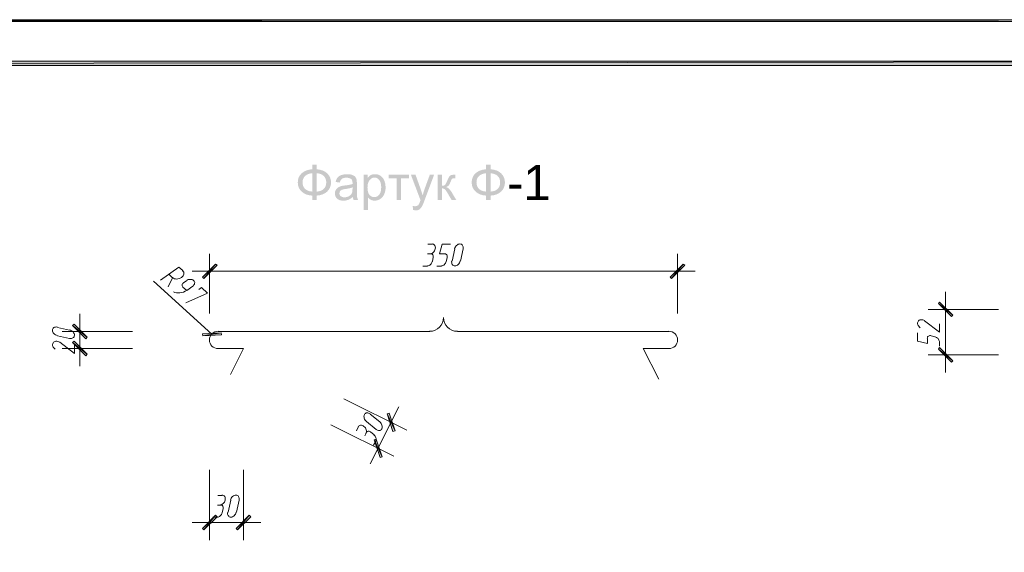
# Model space of a CAD drawing. Header units: millimetres. Extents: x 1527433 to 14789979, y -245576 to 11310.
# Tile 125 of 135: x 2005076 to 2016296, y -42028 to -35961. Entities that reach past the tile are written whole.
import ezdxf

# ---------------------------------------------------------------- set-up
doc = ezdxf.new("R2010")
doc.units = ezdxf.units.MM
doc.styles.get("Standard").update_dxf_attribs({"font": 'isocpeur.ttf', "height": 250})

msp = doc.modelspace()

# ---------------------------------------------------------------- hatches: boundary and pattern name
h = msp.add_hatch(color=7)
h.paths.add_polyline_path([(1982627.95, -35960.929), (1982651.233, -35982.095), (2024622.617, -35960.929)])
h.paths.add_polyline_path([(1982651.233, -35982.095), (2024622.617, -35960.929), (2024599.333, -35982.095)])
h = msp.add_hatch(color=7)
h.paths.add_polyline_path([(2024099.8, -65130.712), (2024150.6, -65181.512), (2024099.8, -36481.629)])
h.paths.add_polyline_path([(2024150.6, -65181.512), (2024099.8, -36481.629), (2024150.6, -36432.945)])
h.paths.add_polyline_path([(2024099.8, -36481.629), (2024150.6, -36432.945), (1984651.483, -36481.629)])
h.paths.add_polyline_path([(2024150.6, -36432.945), (1984651.483, -36481.629), (1984600.683, -36432.945)])
h.paths.add_polyline_path([(1984651.483, -36481.629), (1984600.683, -36432.945), (1984651.483, -65130.712)])
h.paths.add_polyline_path([(1984600.683, -36432.945), (1984651.483, -65130.712), (1984600.683, -65181.512)])
h.paths.add_polyline_path([(1984651.483, -65130.712), (1984600.683, -65181.512), (2024099.8, -65130.712)])
h.paths.add_polyline_path([(1984600.683, -65181.512), (2024099.8, -65130.712), (2024150.6, -65181.512)])
h = msp.add_hatch(color=7)
h.paths.add_polyline_path([(2008409.931, -37665.143), (2008409.931, -37613.935), (2008459.485, -37613.935), (2008459.485, -37665.143), (2008495.556, -37669.557), (2008527.623, -37678.668), (2008555.689, -37692.482), (2008579.761, -37711.004), (2008599.045, -37733.152), (2008612.827, -37757.837), (2008621.099, -37785.054), (2008623.858, -37814.798), (2008621.183, -37844.005), (2008613.164, -37870.939), (2008599.813, -37895.599), (2008581.139, -37917.985), (2008557.503, -37936.847), (2008529.345, -37950.934), (2008496.671, -37960.246), (2008459.485, -37964.784), (2008459.485, -38016.212), (2008409.931, -38016.212), (2008409.931, -37964.784), (2008376.022, -37961.063), (2008345.074, -37952.629), (2008317.092, -37939.483), (2008292.081, -37921.623), (2008271.471, -37899.816), (2008256.762, -37874.743), (2008247.945, -37846.403), (2008245.008, -37814.798), (2008247.934, -37783.141), (2008256.721, -37754.812), (2008271.378, -37729.811), (2008291.916, -37708.138), (2008316.898, -37690.444), (2008344.888, -37677.38), (2008375.895, -37668.946)])
h.paths.add_polyline_path([(2008459.485, -37710.287), (2008459.485, -37919.308), (2008483.68, -37916.558), (2008505.167, -37910.702), (2008523.947, -37901.736), (2008540.018, -37889.653), (2008552.864, -37874.771), (2008562.046, -37857.331), (2008567.559, -37837.338), (2008569.398, -37814.798), (2008567.591, -37792.618), (2008562.177, -37772.871), (2008553.166, -37755.553), (2008540.569, -37740.659), (2008524.683, -37728.527), (2008505.877, -37719.417), (2008484.146, -37713.336)])
h.paths.add_polyline_path([(2008409.931, -37710.563), (2008386.461, -37713.22), (2008365.338, -37718.962), (2008346.571, -37727.795), (2008330.17, -37739.722), (2008316.827, -37754.522), (2008307.302, -37771.968), (2008301.591, -37792.06), (2008299.688, -37814.798), (2008301.569, -37837.338), (2008307.212, -37857.331), (2008316.617, -37874.771), (2008329.784, -37889.653), (2008346.075, -37901.716), (2008364.856, -37910.627), (2008386.138, -37916.395), (2008409.931, -37919.033)])
h = msp.add_hatch(color=7)
h.paths.add_polyline_path([(2010391.488, -37665.143), (2010391.488, -37613.935), (2010441.043, -37613.935), (2010441.043, -37665.143), (2010477.114, -37669.557), (2010509.18, -37678.668), (2010537.246, -37692.482), (2010561.318, -37711.004), (2010580.603, -37733.152), (2010594.384, -37757.837), (2010602.657, -37785.054), (2010605.415, -37814.798), (2010602.74, -37844.005), (2010594.722, -37870.939), (2010581.37, -37895.599), (2010562.696, -37917.985), (2010539.06, -37936.847), (2010510.902, -37950.934), (2010478.228, -37960.246), (2010441.043, -37964.784), (2010441.043, -38016.212), (2010391.488, -38016.212), (2010391.488, -37964.784), (2010357.579, -37961.063), (2010326.631, -37952.629), (2010298.649, -37939.483), (2010273.639, -37921.623), (2010253.028, -37899.816), (2010238.32, -37874.743), (2010229.502, -37846.403), (2010226.565, -37814.798), (2010229.492, -37783.141), (2010238.278, -37754.812), (2010252.935, -37729.811), (2010273.473, -37708.138), (2010298.455, -37690.444), (2010326.445, -37677.38), (2010357.453, -37668.946)])
h.paths.add_polyline_path([(2010441.043, -37710.287), (2010441.043, -37919.308), (2010465.238, -37916.558), (2010486.725, -37910.702), (2010505.504, -37901.736), (2010521.575, -37889.653), (2010534.421, -37874.771), (2010543.603, -37857.331), (2010549.116, -37837.338), (2010550.955, -37814.798), (2010549.148, -37792.618), (2010543.734, -37772.871), (2010534.724, -37755.553), (2010522.127, -37740.659), (2010506.24, -37728.527), (2010487.434, -37719.417), (2010465.704, -37713.336)])
h.paths.add_polyline_path([(2010391.488, -37710.563), (2010368.019, -37713.22), (2010346.895, -37718.962), (2010328.128, -37727.795), (2010311.728, -37739.722), (2010298.384, -37754.522), (2010288.859, -37771.968), (2010283.148, -37792.06), (2010281.245, -37814.798), (2010283.126, -37837.338), (2010288.77, -37857.331), (2010298.175, -37874.771), (2010311.342, -37889.653), (2010327.632, -37901.716), (2010346.413, -37910.627), (2010367.695, -37916.395), (2010391.488, -37919.033)])
h = msp.add_hatch(color=7)
h.paths.add_polyline_path([(2008872.719, -37980.548), (2008846.02, -38000.302), (2008820.354, -38013.235), (2008794.233, -38020.381), (2008766.335, -38022.771), (2008743.897, -38021.323), (2008724.208, -38016.97), (2008707.269, -38009.702), (2008693.078, -37999.51), (2008681.873, -37987.046), (2008673.882, -37972.969), (2008669.095, -37957.28), (2008667.502, -37939.979), (2008669.907, -37919.694), (2008677.148, -37901.228), (2008688.317, -37885.409), (2008702.504, -37873.061), (2008719.123, -37863.76), (2008737.727, -37857.021), (2008755.82, -37853.266), (2008781.273, -37849.635), (2008808.993, -37845.945), (2008832.791, -37841.904), (2008852.672, -37837.511), (2008868.64, -37832.768), (2008868.84, -37824.534), (2008868.916, -37819.979), (2008868.048, -37806.12), (2008865.443, -37794.472), (2008861.103, -37785.036), (2008855.025, -37777.811), (2008844.503, -37770.568), (2008831.702, -37765.381), (2008816.617, -37762.262), (2008799.242, -37761.22), (2008783.089, -37761.983), (2008769.194, -37764.265), (2008757.563, -37768.057), (2008748.2, -37773.346), (2008740.509, -37780.55), (2008733.889, -37790.09), (2008728.333, -37801.965), (2008723.836, -37816.176), (2008675.936, -37809.616), (2008684.576, -37781.828), (2008697.433, -37759.952), (2008715.74, -37743.25), (2008740.703, -37730.848), (2008771.254, -37723.207), (2008806.353, -37720.65), (2008823.965, -37721.197), (2008839.846, -37722.835), (2008854.001, -37725.557), (2008866.436, -37729.36), (2008886.5, -37739.212), (2008900.446, -37751.298), (2008909.713, -37766.229), (2008915.714, -37784.591), (2008916.799, -37792.127), (2008917.575, -37802.168), (2008918.04, -37814.721), (2008918.195, -37829.791), (2008918.195, -37895.11), (2008918.382, -37926.125), (2008918.953, -37950.872), (2008919.916, -37969.346), (2008921.281, -37981.541), (2008925.953, -37999.269), (2008933.684, -38016.212), (2008882.531, -38016.212), (2008876.261, -37999.682)])
h.paths.add_polyline_path([(2008868.64, -37871.132), (2008853.624, -37876.382), (2008835.285, -37881.219), (2008813.628, -37885.643), (2008788.659, -37889.653), (2008774.643, -37891.907), (2008762.848, -37894.29), (2008753.266, -37896.808), (2008745.885, -37899.465), (2008734.764, -37906.189), (2008726.537, -37915.395), (2008721.452, -37926.467), (2008719.757, -37938.656), (2008720.679, -37948.041), (2008723.45, -37956.605), (2008728.082, -37964.352), (2008734.585, -37971.288), (2008742.875, -37977.003), (2008752.871, -37981.086), (2008764.583, -37983.535), (2008778.021, -37984.352), (2008804.755, -37981.279), (2008828.347, -37972.004), (2008847.446, -37957.328), (2008860.758, -37938.105), (2008864.199, -37928.836), (2008866.663, -37917.572), (2008868.145, -37904.324), (2008868.64, -37889.102)])
h = msp.add_hatch(color=7)
h.paths.add_polyline_path([(2008994.85, -38127.006), (2008994.85, -37727.155), (2009039.443, -37727.155), (2009039.443, -37764.748), (2009056.262, -37745.483), (2009075.107, -37731.675), (2009097.086, -37723.413), (2009123.283, -37720.65), (2009141.256, -37721.847), (2009158.133, -37725.432), (2009173.915, -37731.394), (2009188.602, -37739.722), (2009201.881, -37750.213), (2009213.434, -37762.667), (2009223.251, -37777.084), (2009231.321, -37793.466), (2009242.139, -37829.846), (2009245.763, -37869.534), (2009244.762, -37891.145), (2009241.766, -37911.66), (2009236.787, -37931.08), (2009229.833, -37949.405), (2009220.955, -37966.138), (2009210.278, -37980.789), (2009197.804, -37993.363), (2009183.531, -38003.865), (2009168.163, -38012.121), (2009152.408, -38018.031), (2009136.27, -38021.585), (2009119.755, -38022.771), (2009096.521, -38020.174), (2009075.768, -38012.409), (2009058.026, -38000.709), (2009043.798, -37986.281), (2009043.798, -38127.006)])
h.paths.add_polyline_path([(2009039.167, -37873.337), (2009040.575, -37899.422), (2009044.804, -37921.865), (2009051.864, -37940.658), (2009061.767, -37955.799), (2009073.653, -37967.478), (2009086.737, -37975.815), (2009101.021, -37980.813), (2009116.503, -37982.478), (2009132.213, -37980.752), (2009146.765, -37975.574), (2009160.159, -37966.944), (2009172.396, -37954.862), (2009182.565, -37939.153), (2009189.835, -37919.646), (2009194.201, -37896.346), (2009195.657, -37869.258), (2009194.233, -37843.37), (2009189.966, -37820.944), (2009182.868, -37801.991), (2009172.947, -37786.521), (2009161.03, -37774.502), (2009148.012, -37765.905), (2009133.888, -37760.739), (2009118.653, -37759.015), (2009103.439, -37760.844), (2009089.135, -37766.332), (2009075.741, -37775.479), (2009063.256, -37788.284), (2009052.701, -37804.581), (2009045.176, -37824.196), (2009040.668, -37847.118)])
h = msp.add_hatch(color=7)
h.dxf.hatch_style = 2
h.paths.add_polyline_path([(2009279.148, -37727.155), (2009514.02, -37727.155), (2009514.02, -37767.724), (2009420.92, -37767.724), (2009420.92, -38016.212), (2009372.193, -38016.212), (2009372.193, -37767.724), (2009279.148, -37767.724)])
h = msp.add_hatch(color=7)
h.dxf.hatch_style = 2
h.paths.add_polyline_path([(2009559.283, -38127.502), (2009553.826, -38081.531), (2009568.867, -38084.783), (2009581.883, -38085.886), (2009596.559, -38084.521), (2009608.011, -38080.429), (2009616.899, -38073.897), (2009624.051, -38065.215), (2009626.719, -38060.149), (2009630.1, -38052.385), (2009634.205, -38041.914), (2009639.044, -38028.725), (2009640.787, -38023.674), (2009643.399, -38016.763), (2009533.707, -37727.155), (2009586.513, -37727.155), (2009646.651, -37894.559), (2009657.723, -37927.26), (2009667.597, -37961.531), (2009687.771, -37895.661), (2009749.507, -37727.155), (2009798.511, -37727.155), (2009688.543, -38021.118), (2009680.192, -38043.072), (2009672.833, -38061.315), (2009666.467, -38075.859), (2009661.093, -38086.712), (2009647.05, -38107.665), (2009631.106, -38122.211), (2009612.599, -38130.672), (2009590.868, -38133.511), (2009575.861, -38131.995)])
h = msp.add_hatch(color=7)
h.dxf.hatch_style = 2
h.paths.add_polyline_path([(2009840.62, -37727.155), (2009889.568, -37727.155), (2009889.568, -37852.115), (2009900.39, -37851.556), (2009909.46, -37849.876), (2009916.783, -37847.069), (2009922.365, -37843.13), (2009927.626, -37836.516), (2009933.989, -37825.602), (2009941.457, -37810.388), (2009950.036, -37790.875), (2009956.889, -37775.217), (2009963.065, -37762.474), (2009968.57, -37752.645), (2009973.407, -37745.731), (2009983.04, -37736.594), (2009994.078, -37731.013), (2010009.34, -37728.133), (2010031.671, -37727.155), (2010041.483, -37727.155), (2010041.483, -37767.724), (2010027.868, -37767.448), (2010011.993, -37768.889), (2010003.063, -37773.181), (2009999.837, -37777.645), (2009995.863, -37785.08), (2009991.133, -37795.482), (2009985.644, -37808.845), (2009980.187, -37821.898), (2009974.972, -37832.781), (2009969.994, -37841.494), (2009965.25, -37848.036), (2009953.474, -37858.454), (2009936.697, -37867.88), (2009952.386, -37874.721), (2009967.95, -37886.807), (2009983.391, -37904.134), (2009998.708, -37926.695), (2010052.342, -38016.212), (2009998.433, -38016.212), (2009946.177, -37926.695), (2009938.407, -37914.373), (2009931.143, -37904.357), (2009924.396, -37896.634), (2009918.176, -37891.196), (2009905.029, -37884.747), (2009889.568, -37882.597), (2009889.568, -38016.212), (2009840.62, -38016.212)])
h = msp.add_hatch(color=7)
h.paths.add_polyline_path([(2007325.217, -38759.162), (2007308.283, -38744.345), (2007174.933, -38909.445)])
h.paths.add_polyline_path([(2007308.283, -38744.345), (2007174.933, -38909.445), (2007158, -38894.629)])
h = msp.add_hatch(color=7)
h.paths.add_polyline_path([(2012487.767, -38894.629), (2012504.7, -38909.445), (2012638.05, -38744.345)])
h.paths.add_polyline_path([(2012504.7, -38909.445), (2012638.05, -38744.345), (2012654.983, -38759.162)])
h = msp.add_hatch(color=7)
h.paths.add_polyline_path([(2015694.517, -39343.362), (2015709.333, -39326.429), (2015544.233, -39193.079)])
h.paths.add_polyline_path([(2015709.333, -39326.429), (2015544.233, -39193.079), (2015559.05, -39178.262)])
h = msp.add_hatch(color=7)
h.paths.add_polyline_path([(2005828.733, -39595.245), (2005843.55, -39578.312), (2005678.45, -39444.962)])
h.paths.add_polyline_path([(2005843.55, -39578.312), (2005678.45, -39444.962), (2005695.383, -39428.029)])
h = msp.add_hatch(color=7)
h.paths.add_polyline_path([(2007160.117, -39538.095), (2007162.233, -39561.379), (2007371.783, -39527.512)])
h.paths.add_polyline_path([(2007162.233, -39561.379), (2007371.783, -39527.512), (2007373.9, -39550.795)])
h = msp.add_hatch(color=7)
h.paths.add_polyline_path([(2005695.383, -39622.762), (2005678.45, -39639.695), (2005843.55, -39773.045)])
h.paths.add_polyline_path([(2005678.45, -39639.695), (2005843.55, -39773.045), (2005828.733, -39789.979)])
h = msp.add_hatch(color=7)
h.paths.add_polyline_path([(2015559.05, -39696.845), (2015544.233, -39713.779), (2015709.333, -39847.129)])
h.paths.add_polyline_path([(2015544.233, -39713.779), (2015709.333, -39847.129), (2015694.517, -39864.062)])
h = msp.add_hatch(color=7)
h.paths.add_polyline_path([(2009329.7, -40651.462), (2009352.983, -40645.112), (2009264.083, -40450.379)])
h.paths.add_polyline_path([(2009352.983, -40645.112), (2009264.083, -40450.379), (2009285.25, -40444.029)])
h = msp.add_hatch(color=7)
h.paths.add_polyline_path([(2009137.083, -40738.245), (2009115.917, -40746.712), (2009204.817, -40939.329)])
h.paths.add_polyline_path([(2009115.917, -40746.712), (2009204.817, -40939.329), (2009183.65, -40947.795)])
h = msp.add_hatch(color=7)
h.paths.add_polyline_path([(2007325.217, -41623.012), (2007308.283, -41606.079), (2007174.933, -41771.179)])
h.paths.add_polyline_path([(2007308.283, -41606.079), (2007174.933, -41771.179), (2007158, -41756.362)])
h = msp.add_hatch(color=7)
h.paths.add_polyline_path([(2007541.117, -41756.362), (2007558.05, -41771.179), (2007691.4, -41606.079)])
h.paths.add_polyline_path([(2007558.05, -41771.179), (2007691.4, -41606.079), (2007708.333, -41623.012)])

# ---------------------------------------------------------------- linework, layer by layer
at = {"color": 7, "lineweight": 0}
for points in [[(1982627.95, -35960.929), (1982651.233, -35982.095), (2024622.617, -35960.929)], [(1982651.233, -35982.095), (2024622.617, -35960.929), (2024599.333, -35982.095)], [(2024150.6, -36432.945), (1984651.483, -36481.629), (1984600.683, -36432.945)], [(2024099.8, -36481.629), (2024150.6, -36432.945), (1984651.483, -36481.629)], [(2007308.283, -38744.345), (2007174.933, -38909.445), (2007158, -38894.629)], [(2007325.217, -38759.162), (2007308.283, -38744.345), (2007174.933, -38909.445)], [(2012487.767, -38894.629), (2012504.7, -38909.445), (2012638.05, -38744.345)], [(2012504.7, -38909.445), (2012638.05, -38744.345), (2012654.983, -38759.162)], [(2015709.333, -39326.429), (2015544.233, -39193.079), (2015559.05, -39178.262)], [(2015694.517, -39343.362), (2015709.333, -39326.429), (2015544.233, -39193.079)], [(2005843.55, -39578.312), (2005678.45, -39444.962), (2005695.383, -39428.029)], [(2005828.733, -39595.245), (2005843.55, -39578.312), (2005678.45, -39444.962)], [(2007160.117, -39538.095), (2007162.233, -39561.379), (2007371.783, -39527.512)], [(2007162.233, -39561.379), (2007371.783, -39527.512), (2007373.9, -39550.795)], [(2005695.383, -39622.762), (2005678.45, -39639.695), (2005843.55, -39773.045)], [(2005678.45, -39639.695), (2005843.55, -39773.045), (2005828.733, -39789.979)], [(2015559.05, -39696.845), (2015544.233, -39713.779), (2015709.333, -39847.129)], [(2015544.233, -39713.779), (2015709.333, -39847.129), (2015694.517, -39864.062)], [(2009352.983, -40645.112), (2009264.083, -40450.379), (2009285.25, -40444.029)], [(2009329.7, -40651.462), (2009352.983, -40645.112), (2009264.083, -40450.379)], [(2009137.083, -40738.245), (2009115.917, -40746.712), (2009204.817, -40939.329)], [(2009115.917, -40746.712), (2009204.817, -40939.329), (2009183.65, -40947.795)], [(2007308.283, -41606.079), (2007174.933, -41771.179), (2007158, -41756.362)], [(2007325.217, -41623.012), (2007308.283, -41606.079), (2007174.933, -41771.179)], [(2007541.117, -41756.362), (2007558.05, -41771.179), (2007691.4, -41606.079)], [(2007558.05, -41771.179), (2007691.4, -41606.079), (2007708.333, -41623.012)]]:
    msp.add_lwpolyline(points, close=True, dxfattribs=at)
for points in [[(2009776.317, -38517.862), (2009727.633, -38517.862)], [(2009749.793, -38628.382), (2009759.821, -38627.302), (2009769.664, -38624.071), (2009779.075, -38618.915), (2009787.808, -38612.061), (2009795.616, -38603.734), (2009802.254, -38594.161), (2009807.474, -38583.566), (2009811.032, -38572.178), (2009812.62, -38560.775), (2009812.192, -38550.141), (2009809.891, -38540.505), (2009805.861, -38532.094), (2009800.246, -38525.139), (2009793.189, -38519.868), (2009784.834, -38516.509), (2009775.324, -38515.292)], [(2009920.25, -38630.045), (2009860.983, -38630.045), (2009888.5, -38517.862), (2009983.75, -38517.862)], [(2010034.55, -38572.895), (2010002.8, -38710.479)], [(2010128.532, -38572.178), (2010130.12, -38560.775), (2010129.692, -38550.141), (2010127.391, -38540.505), (2010123.361, -38532.094), (2010117.746, -38525.139), (2010110.689, -38519.868), (2010102.334, -38516.509), (2010092.824, -38515.292), (2010082.796, -38516.372), (2010072.953, -38519.603), (2010063.542, -38524.758), (2010054.809, -38531.613), (2010047.001, -38539.94), (2010040.363, -38549.513), (2010035.142, -38560.107), (2010031.585, -38571.496)], [(2010098.05, -38710.479), (2010129.8, -38572.895)], [(2007240.55, -39309.495), (2007240.55, -38627.929)], [(2009765.733, -38630.045), (2009723.4, -38630.045)], [(2009788.558, -38665.745), (2009789.081, -38651.297), (2009784.652, -38639.382), (2009776.057, -38631.214), (2009764.084, -38628.008)], [(2009778.433, -38716.829), (2009789.017, -38666.029)], [(2009946.106, -38671.107), (2009947.448, -38662.16), (2009947.222, -38653.835), (2009945.538, -38646.31), (2009942.503, -38639.762), (2009938.228, -38634.37), (2009932.821, -38630.311), (2009926.39, -38627.763), (2009919.045, -38626.904)], [(2009937.183, -38716.829), (2009947.767, -38672.379)], [(2012572.433, -39309.495), (2012572.433, -38627.929)], [(2006933.633, -38818.429), (2006891.3, -38780.329), (2006679.633, -38926.379)], [(2009670.483, -38767.629), (2009723.4, -38767.629)], [(2009723.062, -38766.014), (2009731.805, -38764.904), (2009740.419, -38761.892), (2009748.687, -38757.184), (2009756.391, -38750.983), (2009763.314, -38743.493), (2009769.237, -38734.917), (2009773.943, -38725.46), (2009777.214, -38715.325)], [(2009829.233, -38767.629), (2009882.15, -38767.629)], [(2009881.812, -38766.014), (2009890.555, -38764.904), (2009899.169, -38761.892), (2009907.437, -38757.184), (2009915.141, -38750.983), (2009922.064, -38743.493), (2009927.987, -38734.917), (2009932.693, -38725.46), (2009935.964, -38715.325)], [(2009999.835, -38709.08), (2009998.247, -38720.482), (2009998.675, -38731.116), (2010000.976, -38740.753), (2010005.006, -38749.163), (2010010.621, -38756.118), (2010017.678, -38761.389), (2010026.033, -38764.748), (2010035.543, -38765.965), (2010045.571, -38764.885), (2010055.414, -38761.654), (2010064.825, -38756.499), (2010073.558, -38749.645), (2010081.366, -38741.318), (2010088.004, -38731.744), (2010093.224, -38721.15), (2010096.782, -38709.761)], [(2006766.417, -39004.695), (2006819.333, -38900.979), (2006774.883, -38860.762)], [(2006817.933, -38899.669), (2006827.763, -38906.652), (2006839.181, -38911.585), (2006851.782, -38914.47), (2006865.163, -38915.315), (2006878.92, -38914.124), (2006892.648, -38910.902), (2006905.944, -38905.654), (2006918.404, -38898.385), (2006929.117, -38889.545), (2006937.405, -38879.789), (2006943.208, -38869.434), (2006946.468, -38858.796), (2006947.128, -38848.191), (2006945.128, -38837.936), (2006940.41, -38828.346), (2006932.917, -38819.739)], [(2007046.624, -38998.294), (2007055.448, -38990.9), (2007062.261, -38982.724), (2007067.016, -38974.032), (2007069.666, -38965.091), (2007070.164, -38956.166), (2007068.463, -38947.523), (2007064.517, -38939.429), (2007058.279, -38932.149), (2007050.115, -38926.226), (2007040.646, -38922.022), (2007030.208, -38919.536), (2007019.133, -38918.765), (2007007.757, -38919.707), (2006996.413, -38922.358), (2006985.436, -38926.717), (2006975.16, -38932.78)], [(2007041.583, -38826.895), (2012771.4, -38826.895)], [(2006599.2, -38941.195), (2007265.95, -39544.445)], [(2006944.83, -38955.367), (2006937.836, -38961.105), (2006932.421, -38967.433), (2006928.624, -38974.145), (2006926.485, -38981.037), (2006926.041, -38987.904), (2006927.331, -38994.541), (2006930.393, -39000.743), (2006935.265, -39006.306)], [(2006935.75, -39006.812), (2006980.2, -39047.029)], [(2006978.083, -38934.845), (2006946.333, -38956.012)], [(2006967.5, -39186.729), (2007217.267, -39076.662), (2007147.417, -39011.045), (2007115.667, -39034.329)], [(2006980.2, -39047.029), (2007047.933, -38998.345)], [(2006828.008, -39061.515), (2006845.197, -39067.903), (2006863.603, -39071.795), (2006882.84, -39073.234), (2006902.525, -39072.261), (2006922.272, -39068.919), (2006941.696, -39063.249), (2006960.414, -39055.294), (2006978.041, -39045.096)], [(2015626.783, -39980.479), (2015626.783, -39059.729)], [(2016227.917, -39260.812), (2015427.817, -39260.812)], [(2005761, -39906.395), (2005761, -39311.612)], [(2015388.307, -39389.426), (2015377.344, -39384.109), (2015366.239, -39380.677), (2015355.278, -39379.098), (2015344.744, -39379.339), (2015334.922, -39381.37), (2015326.096, -39385.158), (2015318.551, -39390.672), (2015312.569, -39397.88), (2015308.597, -39406.357), (2015306.831, -39415.518), (2015307.176, -39425.094), (2015309.541, -39434.815), (2015313.831, -39444.411), (2015319.955, -39453.613), (2015327.82, -39462.151), (2015337.331, -39469.756)], [(2005506.282, -39463.163), (2005494.88, -39461.575), (2005484.246, -39462.004), (2005474.609, -39464.304), (2005466.199, -39468.334), (2005459.244, -39473.949), (2005453.973, -39481.006), (2005450.614, -39489.361), (2005449.397, -39498.871), (2005450.477, -39508.9), (2005453.708, -39518.742), (2005458.863, -39528.153), (2005465.717, -39536.886), (2005474.044, -39544.695), (2005483.618, -39551.332), (2005494.212, -39556.553), (2005505.601, -39560.111)], [(2005644.583, -39497.879), (2005507, -39466.129)], [(2015387.6, -39392.045), (2015556.933, -39521.162), (2015556.933, -39425.912)], [(2005507, -39561.379), (2005644.583, -39593.129)], [(2006362.133, -39512.695), (2005562.033, -39512.695)], [(2005643.184, -39591.861), (2005654.587, -39593.448), (2005665.221, -39593.02), (2005674.857, -39590.719), (2005683.268, -39586.69), (2005690.223, -39581.075), (2005695.494, -39574.018), (2005698.853, -39565.662), (2005700.07, -39556.153), (2005698.99, -39546.124), (2005695.759, -39536.281), (2005690.604, -39526.871), (2005683.749, -39518.138), (2005675.422, -39510.329), (2005665.849, -39503.692), (2005655.255, -39498.471), (2005643.866, -39494.913)], [(2015419.35, -39591.012), (2015419.35, -39648.162), (2015307.167, -39622.762), (2015307.167, -39527.512)], [(2015462.528, -39560.922), (2015453.581, -39559.581), (2015445.256, -39559.807), (2015437.731, -39561.491), (2015431.183, -39564.525), (2015425.791, -39568.801), (2015421.733, -39574.208), (2015419.185, -39580.639), (2015418.325, -39587.984)], [(2015506.133, -39574.079), (2015463.8, -39563.495)], [(2015555.319, -39627.333), (2015554.208, -39618.59), (2015551.197, -39609.976), (2015546.489, -39601.708), (2015540.288, -39594.004), (2015532.797, -39587.081), (2015524.222, -39581.158), (2015514.764, -39576.452), (2015504.629, -39573.181)], [(2005533.107, -39634.959), (2005522.144, -39629.643), (2005511.039, -39626.211), (2005500.078, -39624.631), (2005489.544, -39624.873), (2005479.722, -39626.903), (2005470.896, -39630.692), (2005463.351, -39636.206), (2005457.369, -39643.414), (2005453.397, -39651.89), (2005451.631, -39661.051), (2005451.976, -39670.627), (2005454.341, -39680.348), (2005458.631, -39689.944), (2005464.755, -39699.146), (2005472.62, -39707.685), (2005482.131, -39715.289)], [(2005532.4, -39635.462), (2005701.733, -39764.579), (2005701.733, -39669.329)], [(2006362.133, -39707.429), (2005562.033, -39707.429)], [(2015556.933, -39679.912), (2015556.933, -39626.995)], [(2016227.917, -39779.395), (2015427.817, -39779.395)], [(2008770.9, -40278.929), (2009486.333, -40636.645)], [(2009071.467, -41021.879), (2009397.433, -40369.945)], [(2009071.224, -40452.683), (2009061.735, -40446.163), (2009052.033, -40441.791), (2009042.384, -40439.539), (2009033.06, -40439.382), (2009024.328, -40441.294), (2009016.457, -40445.249), (2009009.717, -40451.22), (2009004.375, -40459.181), (2009000.856, -40468.634), (2008999.344, -40478.883), (2008999.747, -40489.606), (2009001.972, -40500.482), (2009005.928, -40511.19), (2009011.523, -40521.408), (2009018.664, -40530.816), (2009027.259, -40539.091)], [(2009179.417, -40543.512), (2009071.467, -40454.612)], [(2008622.733, -40575.262), (2009340.283, -40932.979)], [(2008933.883, -40602.779), (2008912.717, -40645.112)], [(2009022.142, -40674.409), (2009025.66, -40664.956), (2009027.172, -40654.708), (2009026.77, -40643.985), (2009024.545, -40633.109), (2009020.589, -40622.401), (2009014.994, -40612.182), (2009007.853, -40602.775), (2008999.257, -40594.5), (2008989.769, -40587.98), (2008980.066, -40583.607), (2008970.418, -40581.356), (2008961.093, -40581.199), (2008952.361, -40583.111), (2008944.491, -40587.066), (2008937.75, -40593.037), (2008932.408, -40600.998)], [(2009029.133, -40539.279), (2009137.083, -40628.179)], [(2009135.209, -40627.991), (2009144.698, -40634.511), (2009154.401, -40638.883), (2009164.049, -40641.135), (2009173.373, -40641.291), (2009182.105, -40639.379), (2009189.976, -40635.425), (2009196.717, -40629.454), (2009202.058, -40621.492), (2009205.577, -40612.04), (2009207.089, -40601.791), (2009206.686, -40591.068), (2009204.461, -40580.192), (2009200.505, -40569.484), (2009194.911, -40559.266), (2009187.77, -40549.858), (2009179.174, -40541.583)], [(2009029.133, -40662.045), (2009010.083, -40700.145)], [(2009072.869, -40655.682), (2009060.18, -40648.753), (2009047.542, -40647.386), (2009036.392, -40651.421), (2009028.17, -40660.697)], [(2009113.8, -40689.562), (2009073.583, -40657.812)], [(2009133.274, -40759.788), (2009136.191, -40751.472), (2009137.349, -40742.42), (2009136.836, -40732.919), (2009134.735, -40723.255), (2009131.131, -40713.714), (2009126.109, -40704.581), (2009119.755, -40696.142), (2009112.153, -40688.684)], [(2009109.567, -40808.095), (2009134.967, -40761.529)], [(2007240.55, -41089.612), (2007240.55, -41889.712)], [(2007625.783, -41089.612), (2007625.783, -41889.712)], [(2007382.367, -41379.595), (2007333.683, -41379.595)], [(2007355.843, -41490.115), (2007365.871, -41489.035), (2007375.714, -41485.804), (2007385.125, -41480.649), (2007393.858, -41473.795), (2007401.666, -41465.468), (2007408.304, -41455.894), (2007413.524, -41445.3), (2007417.082, -41433.911), (2007418.67, -41422.508), (2007418.242, -41411.874), (2007415.941, -41402.238), (2007411.911, -41393.828), (2007406.296, -41386.873), (2007399.239, -41381.601), (2007390.884, -41378.243), (2007381.374, -41377.025)], [(2007575.832, -41433.911), (2007577.42, -41422.508), (2007576.992, -41411.874), (2007574.691, -41402.238), (2007570.661, -41393.828), (2007565.046, -41386.873), (2007557.989, -41381.601), (2007549.634, -41378.243), (2007540.124, -41377.025), (2007530.096, -41378.105), (2007520.253, -41381.336), (2007510.842, -41386.492), (2007502.109, -41393.346), (2007494.301, -41401.673), (2007487.663, -41411.246), (2007482.442, -41421.841), (2007478.885, -41433.23)], [(2007371.783, -41491.779), (2007329.45, -41491.779)], [(2007394.608, -41527.479), (2007395.131, -41513.03), (2007390.702, -41501.115), (2007382.107, -41492.948), (2007370.134, -41489.741)], [(2007481.85, -41434.629), (2007450.1, -41572.212)], [(2007545.35, -41572.212), (2007577.1, -41434.629)], [(2007329.112, -41627.748), (2007337.855, -41626.637), (2007346.469, -41623.626), (2007354.737, -41618.917), (2007362.441, -41612.716), (2007369.364, -41605.226), (2007375.287, -41596.65), (2007379.993, -41587.193), (2007383.264, -41577.058)], [(2007384.483, -41578.562), (2007395.067, -41527.762)], [(2007447.135, -41570.813), (2007445.547, -41582.216), (2007445.975, -41592.85), (2007448.276, -41602.486), (2007452.306, -41610.896), (2007457.921, -41617.851), (2007464.978, -41623.123), (2007473.333, -41626.481), (2007482.843, -41627.699), (2007492.871, -41626.619), (2007502.714, -41623.388), (2007512.125, -41618.232), (2007520.858, -41611.378), (2007528.666, -41603.051), (2007535.304, -41593.477), (2007540.524, -41582.883), (2007544.082, -41571.494)], [(2007041.583, -41688.629), (2007824.75, -41688.629)], [(2007276.533, -41629.362), (2007329.45, -41629.362)]]:
    msp.add_lwpolyline(points, dxfattribs=at)
at = {"color": 140, "lineweight": 0, "true_color": 0x00bfff}
for points in [[(2009747.742, -39510.579), (2009779.522, -39507.375), (2009809.122, -39498.186), (2009835.909, -39483.647), (2009859.247, -39464.392), (2009878.502, -39441.054), (2009893.041, -39414.268), (2009902.23, -39384.667), (2009905.433, -39352.887)], [(2009905.433, -39352.887), (2009908.637, -39384.667), (2009917.826, -39414.268), (2009932.365, -39441.054), (2009951.62, -39464.392), (2009974.958, -39483.647), (2010001.744, -39498.186), (2010031.345, -39507.375), (2010063.125, -39510.579)], [(2007336.858, -39510.579), (2007317.022, -39512.578), (2007298.547, -39518.313), (2007281.828, -39527.388), (2007267.261, -39539.407), (2007255.243, -39553.973), (2007246.168, -39570.692), (2007240.433, -39589.168), (2007238.433, -39609.004), (2007240.433, -39628.84), (2007246.168, -39647.315), (2007255.243, -39664.034), (2007267.261, -39678.601), (2007281.828, -39690.619), (2007298.547, -39699.694), (2007317.022, -39705.429), (2007336.858, -39707.429)], [(2009748.8, -39512.695), (2007337.917, -39512.695)], [(2012475.067, -39512.695), (2010064.183, -39512.695)], [(2012474.008, -39707.429), (2012493.844, -39705.429), (2012512.32, -39699.694), (2012529.039, -39690.619), (2012543.605, -39678.601), (2012555.624, -39664.034), (2012564.699, -39647.315), (2012570.434, -39628.84), (2012572.433, -39609.004), (2012570.434, -39589.168), (2012564.699, -39570.692), (2012555.624, -39553.973), (2012543.605, -39539.407), (2012529.039, -39527.388), (2012512.32, -39518.313), (2012493.844, -39512.578), (2012474.008, -39510.579)], [(2007337.917, -39707.429), (2007625.783, -39707.429), (2007477.617, -40001.645)], [(2012360.767, -40054.562), (2012180.85, -39707.429), (2012475.067, -39707.429)]]:
    msp.add_lwpolyline(points, dxfattribs=at)

# ---------------------------------------------------------------- texts
at = {"color": 7, "insert": (2010629.333, -37615.071), "char_height": 401.1406, "attachment_point": 1}
msp.add_mtext('{\\fArial|b0|i0|c0;-1}', dxfattribs=at)

doc.saveas('drawing.dxf')
